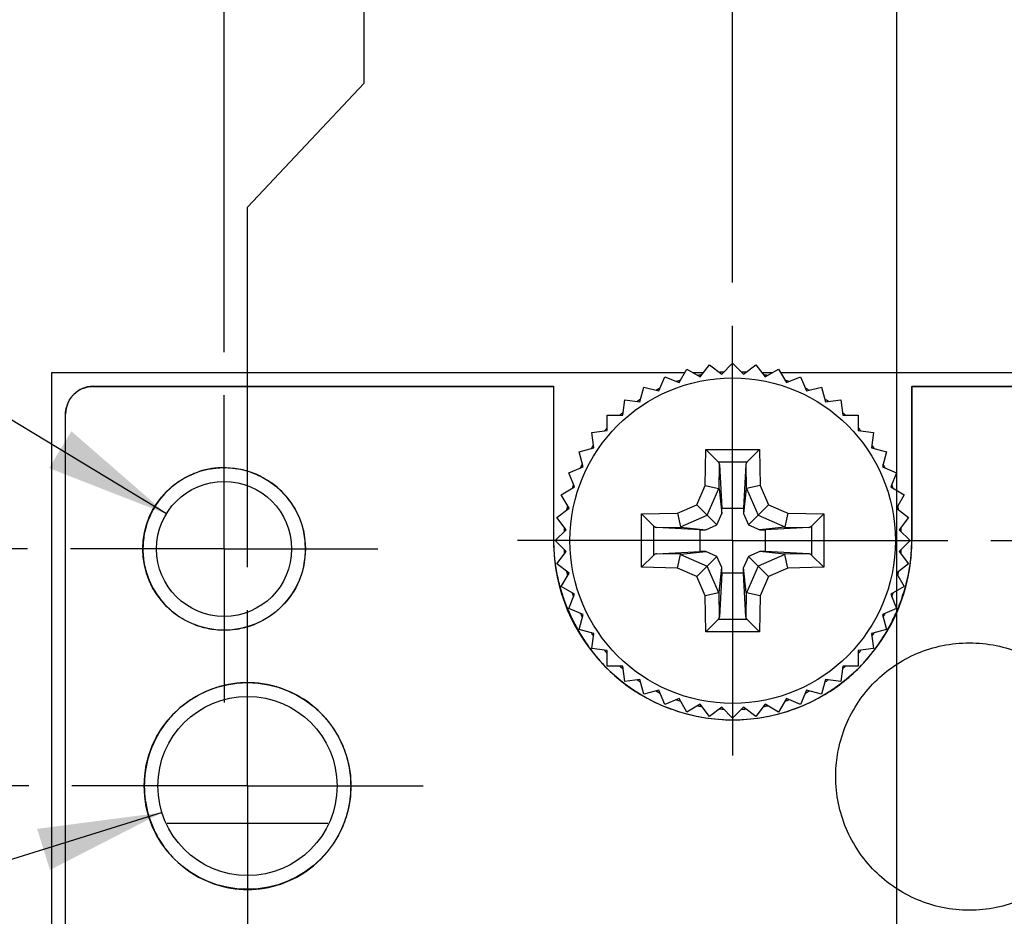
# Model space of a CAD drawing. Header units: inches. Extents: x 0 to 34, y 0 to 22.
# Tile 14 of 29: x 10.6 to 12, y 15.4 to 16.7. Entities that reach past the tile are written whole.
import ezdxf

# ---------------------------------------------------------------- set-up
doc = ezdxf.new("R2010")
doc.units = ezdxf.units.IN
doc.header["$LTSCALE"] = 1.87
doc.header["$MEASUREMENT"] = 0
doc.linetypes.add('CENTER', pattern=[0.6, 0.375, -0.075, 0.075, -0.075])
doc.layers.get('0').update_dxf_attribs({"linetype": 'CONTINUOUS'})
for name, color, linetype in [('02___PRT_ALL_AXES', 7, 'CONTINUOUS'), ('COSMETIC', 7, 'CONTINUOUS'), ('DIMENSIONS', 7, 'CONTINUOUS')]:
    doc.layers.add(name, color=color, linetype=linetype)
doc.styles.get("Standard").update_dxf_attribs({"font": 'txt', "width": 0.8})
doc.styles.add('TEXTSTYLE_1', font='gdt', dxfattribs={"width": 0.8})
doc.dimstyles.new('DIMSTYLE_2', dxfattribs={"dimtxt": 0.125, "dimasz": 0.18, "dimexe": 0.18, "dimexo": 0.0625, "dimgap": 0.09, "dimtad": 0, "dimtih": 1, "dimtoh": 1, "dimdec": 3, "dimlfac": 0.5, "dimzin": 4, "dimdsep": 46, "dimtxsty": 'STANDARD', "dimblk": '_FILLED', "dimblk1": '_FILLED', "dimblk2": '_FILLED', "dimcen": 0.09, "dimadec": 0, "dimazin": 0, "dimtp": 0.01, "dimtm": 0.01, "dimtfac": 1, "dimtdec": 3, "dimtofl": 0, "dimtmove": 0, "dimatfit": 3, "dimldrblk": '_FILLED', "dimfxl": 1, "dimtolj": 1, "dimtzin": 4, "dimarcsym": 0})
doc.dimstyles.new('DIMSTYLE_3', dxfattribs={"dimtxt": 0.125, "dimasz": 0.18, "dimexe": 0.18, "dimexo": 0.0625, "dimgap": 0.09, "dimtad": 0, "dimtih": 1, "dimtoh": 1, "dimdec": 3, "dimlfac": 0.5, "dimzin": 4, "dimdsep": 46, "dimtxsty": 'STANDARD', "dimblk": '_FILLED', "dimblk1": '_FILLED', "dimblk2": '_FILLED', "dimcen": 0.09, "dimadec": 0, "dimazin": 0, "dimtp": 0.01, "dimtm": 0.01, "dimtfac": 1, "dimtdec": 3, "dimtofl": 0, "dimtmove": 0, "dimatfit": 3, "dimldrblk": '_FILLED', "dimfxl": 1, "dimtolj": 1, "dimtzin": 4, "dimarcsym": 0})

# ---------------------------------------------------------------- blocks, each defined once
blk = doc.blocks.new('*D4')
at = {"layer": 'DIMENSIONS', "color": 2, "linetype": 'CONTINUOUS'}
blk.add_line((12.245, 16.1842), (12.8667, 16.1842), dxfattribs=at)
at = {"layer": 'DIMENSIONS', "color": 2, "linetype": 'CONTINUOUS', "insert": (12.9292, 16.2467), "char_height": 0.125, "width": 1.425, "attachment_point": 1, "line_spacing_factor": 0.9}
blk.add_mtext('4.942{\\Ftxt.shx;\\W1.000000;\\H0.125000; }[125.53]', dxfattribs=at)
blk = doc.blocks.new('_FILLED')
at = {"color": 0, "linetype": 'BYBLOCK'}
blk.add_solid([(0, 0), (-1, 0.1736), (-1, -0.1736)], dxfattribs=at)
blk = doc.blocks.new('*D8')
at = {"layer": 'DIMENSIONS', "color": 2, "linetype": 'CONTINUOUS'}
blk.add_line((10.5697, 15.5842), (9.83, 15.5842), dxfattribs=at)
at = {"layer": 'DIMENSIONS', "color": 2, "linetype": 'CONTINUOUS', "insert": (9.7675, 15.6467), "char_height": 0.125, "width": 1.425, "attachment_point": 3, "line_spacing_factor": 0.9}
blk.add_mtext('4.642{\\Ftxt.shx;\\W1.000000;\\H0.125000; }[117.91]', dxfattribs=at)
blk = doc.blocks.new('*D9')
at = {"layer": 'DIMENSIONS', "color": 2, "linetype": 'CONTINUOUS'}
blk.add_line((10.5677, 15.9282), (9.83, 15.9282), dxfattribs=at)
at = {"layer": 'DIMENSIONS', "color": 2, "linetype": 'CONTINUOUS', "insert": (9.7675, 15.9907), "char_height": 0.125, "width": 1.425, "attachment_point": 3, "line_spacing_factor": 0.9}
blk.add_mtext('4.814{\\Ftxt.shx;\\W1.000000;\\H0.125000; }[122.28]', dxfattribs=at)
blk = doc.blocks.new('*D15')
at = {"layer": 'DIMENSIONS', "color": 2, "linetype": 'CONTINUOUS'}
blk.add_line((11.9657, 15.9402), (12.8667, 15.9402), dxfattribs=at)
at = {"layer": 'DIMENSIONS', "color": 2, "linetype": 'CONTINUOUS', "insert": (12.9292, 16.0027), "char_height": 0.125, "width": 1.425, "attachment_point": 1, "line_spacing_factor": 0.9}
blk.add_mtext('4.820{\\Ftxt.shx;\\W1.000000;\\H0.125000; }[122.43]', dxfattribs=at)
blk = doc.blocks.new('*D22')
at = {"layer": 'DIMENSIONS', "color": 2, "linetype": 'CONTINUOUS'}
for p, q in [((9.7675, 16.5856), (9.65, 16.5856)), ((10.7694, 15.979), (9.7675, 16.5856))]:
    blk.add_line(p, q, dxfattribs=at)
at = {"layer": 'DIMENSIONS', "color": 2, "linetype": 'CONTINUOUS', "xscale": 0.18, "yscale": 0.18, "zscale": 0.18, "rotation": 328.8079587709}
blk.add_blockref('_FILLED', (10.7694, 15.979), dxfattribs=at)
at = {"layer": 'DIMENSIONS', "color": 2, "linetype": 'CONTINUOUS', "insert": (9.5875, 16.6481), "char_height": 0.125, "width": 1.291667, "attachment_point": 3, "line_spacing_factor": 0.9, "style": 'TEXTSTYLE_1'}
blk.add_mtext('{\\Fgdt;n}\\Ftxt;.098{\\Ftxt.shx;\\W1.000000;\\H0.125000; }[2.49]\\PTAP M3', dxfattribs=at)
blk = doc.blocks.new('*D23')
at = {"layer": 'DIMENSIONS', "color": 2, "linetype": 'CONTINUOUS'}
for p, q in [((10.7631, 15.5456), (9.7675, 15.2357)), ((9.7675, 15.2357), (9.65, 15.2357))]:
    blk.add_line(p, q, dxfattribs=at)
at = {"layer": 'DIMENSIONS', "color": 2, "linetype": 'CONTINUOUS', "xscale": 0.18, "yscale": 0.18, "zscale": 0.18, "rotation": 17.2893586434}
blk.add_blockref('_FILLED', (10.7631, 15.5456), dxfattribs=at)
at = {"layer": 'DIMENSIONS', "color": 2, "linetype": 'CONTINUOUS', "insert": (9.5875, 15.2982), "char_height": 0.125, "width": 1.491667, "attachment_point": 3, "line_spacing_factor": 0.9}
blk.add_mtext('2X \\Fgdt;{\\Fgdt;n}\\Ftxt;.130{\\Ftxt.shx;\\W1.000000;\\H0.125000; }[3.3]\\PTAP M4', dxfattribs=at)
blk = doc.blocks.new('*D24')
at = {"layer": 'DIMENSIONS', "color": 2, "linetype": 'CONTINUOUS'}
blk.add_line((10.8532, 16.2137), (10.8532, 16.8852), dxfattribs=at)
at = {"layer": 'DIMENSIONS', "color": 2, "linetype": 'CONTINUOUS', "insert": (10.7907, 16.9477), "char_height": 0.125, "width": 1.125, "attachment_point": 1, "rotation": 90, "line_spacing_factor": 0.9}
blk.add_mtext('.169{\\Ftxt.shx;\\W1.000000;\\H0.125000; }[4.29]', dxfattribs=at)
blk = doc.blocks.new('*D25')
at = {"layer": 'DIMENSIONS', "color": 2, "linetype": 'CONTINUOUS'}
for p, q in [((11.0566, 16.6041), (11.0566, 16.8852)), ((10.8872, 16.4242), (11.0566, 16.6041)), ((10.8872, 15.9017), (10.8872, 16.4242))]:
    blk.add_line(p, q, dxfattribs=at)
at = {"layer": 'DIMENSIONS', "color": 2, "linetype": 'CONTINUOUS', "insert": (10.9941, 16.9477), "char_height": 0.125, "width": 1.125, "attachment_point": 1, "rotation": 90, "line_spacing_factor": 0.9}
blk.add_mtext('.152{\\Ftxt.shx;\\W1.000000;\\H0.125000; }[3.86]', dxfattribs=at)
blk = doc.blocks.new('*D26')
at = {"layer": 'DIMENSIONS', "color": 2, "linetype": 'CONTINUOUS'}
blk.add_line((11.5912, 16.3147), (11.5912, 16.8852), dxfattribs=at)
at = {"layer": 'DIMENSIONS', "color": 2, "linetype": 'CONTINUOUS', "insert": (11.5287, 16.9477), "char_height": 0.125, "width": 1.125, "attachment_point": 1, "rotation": 90, "line_spacing_factor": 0.9}
blk.add_mtext('.200{\\Ftxt.shx;\\W1.000000;\\H0.125000; }[5.08]', dxfattribs=at)
blk = doc.blocks.new('*D27')
at = {"layer": 'DIMENSIONS', "color": 2, "linetype": 'CONTINUOUS'}
blk.add_line((11.8292, 14.6947), (11.8292, 16.8852), dxfattribs=at)
at = {"layer": 'DIMENSIONS', "color": 2, "linetype": 'CONTINUOUS', "insert": (11.7667, 16.9477), "char_height": 0.125, "width": 1.325, "attachment_point": 1, "rotation": 90, "line_spacing_factor": 0.9}
blk.add_mtext('2X .319{\\Ftxt.shx;\\W1.000000;\\H0.125000; }[8.1]', dxfattribs=at)
blk = doc.blocks.new('*D28')
at = {"layer": 'DIMENSIONS', "color": 2, "linetype": 'CONTINUOUS'}
blk.add_line((12.0092, 14.6947), (12.0092, 16.8852), dxfattribs=at)
at = {"layer": 'DIMENSIONS', "color": 2, "linetype": 'CONTINUOUS', "insert": (11.9467, 16.9477), "char_height": 0.125, "width": 1.525, "attachment_point": 1, "rotation": 90, "line_spacing_factor": 0.9}
blk.add_mtext('2X .409{\\Ftxt.shx;\\W1.000000;\\H0.125000; }[10.39]', dxfattribs=at)

msp = doc.modelspace()

# ---------------------------------------------------------------- linework, layer by layer
at = {"color": 7, "linetype": 'CONTINUOUS'}
for p, q in [((11.5134, 16.1696), (11.5246, 16.189)), ((11.5246, 16.189), (11.544, 16.1778)), ((11.544, 16.1778), (11.5576, 16.1955)), ((11.5576, 16.1955), (11.5754, 16.1819)), ((11.5754, 16.1819), (11.5912, 16.1977)), ((11.5912, 16.1977), (11.6071, 16.1819)), ((11.6071, 16.1819), (11.6249, 16.1955)), ((11.6249, 16.1955), (11.6385, 16.1778)), ((11.6385, 16.1778), (11.6579, 16.189)), ((11.6579, 16.189), (11.6691, 16.1696)), ((10.6032, 6.0562), (10.6032, 16.1842)), ((10.6032, 16.1842), (11.5219, 16.1842)), ((11.4841, 16.1574), (11.4927, 16.1781)), ((11.4927, 16.1781), (11.5134, 16.1696)), ((11.5328, 16.1842), (11.549, 16.1842)), ((11.6335, 16.1842), (11.6497, 16.1842)), ((11.6606, 16.1842), (12.1792, 16.1842)), ((11.6691, 16.1696), (11.6898, 16.1781)), ((11.6898, 16.1781), (11.6983, 16.1574)), ((10.6632, 16.1642), (11.3312, 16.1642)), ((11.4567, 16.1416), (11.4625, 16.1632)), ((11.4625, 16.1632), (11.4841, 16.1574)), ((11.6983, 16.1574), (11.72, 16.1632)), ((11.72, 16.1632), (11.7258, 16.1416)), ((11.8512, 16.1642), (12.1192, 16.1642)), ((11.4316, 16.1223), (11.4345, 16.1445)), ((11.4345, 16.1445), (11.4567, 16.1416)), ((11.7258, 16.1416), (11.748, 16.1445)), ((11.748, 16.1445), (11.7509, 16.1223)), ((10.6232, 6.1162), (10.6232, 16.1242)), ((11.4092, 16.0999), (11.4092, 16.1223)), ((11.4092, 16.1223), (11.4316, 16.1223)), ((11.7509, 16.1223), (11.7733, 16.1223)), ((11.7733, 16.1223), (11.7733, 16.0999)), ((11.387, 16.097), (11.4092, 16.0999)), ((11.3899, 16.0748), (11.387, 16.097)), ((11.7733, 16.0999), (11.7955, 16.097)), ((11.7955, 16.097), (11.7926, 16.0748)), ((11.3683, 16.069), (11.3899, 16.0748)), ((11.7926, 16.0748), (11.8142, 16.069)), ((11.3741, 16.0474), (11.3683, 16.069)), ((11.5515, 16.0203), (11.5525, 16.0727)), ((11.5525, 16.0727), (11.63, 16.0727)), ((11.5525, 16.0727), (11.5702, 16.0548)), ((11.63, 16.0727), (11.6124, 16.0548)), ((11.63, 16.0727), (11.6309, 16.0203)), ((11.8142, 16.069), (11.8084, 16.0474)), ((11.3534, 16.0388), (11.3741, 16.0474)), ((11.5702, 16.0548), (11.6124, 16.0548)), ((11.5715, 16.0156), (11.5721, 16.0508)), ((11.5721, 16.0508), (11.5755, 15.9873)), ((11.6104, 16.0508), (11.607, 15.9873)), ((11.6104, 16.0508), (11.611, 16.0156)), ((11.8084, 16.0474), (11.8291, 16.0388)), ((11.3619, 16.0181), (11.3534, 16.0388)), ((11.8291, 16.0388), (11.8206, 16.0181)), ((11.3425, 16.0069), (11.3619, 16.0181)), ((11.5391, 15.9924), (11.5515, 16.0203)), ((11.5515, 16.0203), (11.5713, 16.016)), ((11.6309, 16.0203), (11.6112, 16.016)), ((11.6309, 16.0203), (11.6434, 15.9924)), ((11.8206, 16.0181), (11.8399, 16.0069)), ((11.3537, 15.9875), (11.3425, 16.0069)), ((11.5541, 15.9774), (11.5713, 16.016)), ((11.5713, 16.016), (11.5715, 16.0156)), ((11.5715, 16.0156), (11.5754, 15.9794)), ((11.611, 16.0156), (11.6071, 15.9794)), ((11.611, 16.0156), (11.6112, 16.016)), ((11.6112, 16.016), (11.6284, 15.9774)), ((11.8399, 16.0069), (11.8288, 15.9875)), ((11.5112, 15.9799), (11.5391, 15.9924)), ((11.5391, 15.9924), (11.5541, 15.9774)), ((11.6434, 15.9924), (11.6284, 15.9774)), ((11.6434, 15.9924), (11.6713, 15.9799)), ((11.336, 15.9739), (11.3537, 15.9875)), ((11.4587, 15.979), (11.5112, 15.9799)), ((11.4587, 15.9015), (11.4587, 15.979)), ((11.4587, 15.979), (11.4767, 15.9614)), ((11.5112, 15.9799), (11.5155, 15.9602)), ((11.5155, 15.9602), (11.5541, 15.9774)), ((11.5541, 15.9774), (11.5682, 15.9633)), ((11.5682, 15.9633), (11.5754, 15.9794)), ((11.5754, 15.9794), (11.5755, 15.9873)), ((11.5755, 15.9873), (11.607, 15.9873)), ((11.607, 15.9873), (11.6071, 15.9794)), ((11.6071, 15.9794), (11.6143, 15.9633)), ((11.6284, 15.9774), (11.6143, 15.9633)), ((11.6284, 15.9774), (11.667, 15.9602)), ((11.6713, 15.9799), (11.667, 15.9602)), ((11.6713, 15.9799), (11.7237, 15.979)), ((11.7237, 15.979), (11.7058, 15.9613)), ((11.7237, 15.979), (11.7237, 15.9015)), ((11.8288, 15.9875), (11.8465, 15.9739)), ((11.3496, 15.9561), (11.336, 15.9739)), ((11.4767, 15.9191), (11.4767, 15.9614)), ((11.4807, 15.9594), (11.5158, 15.96)), ((11.5158, 15.96), (11.5155, 15.9602)), ((11.5158, 15.96), (11.5521, 15.9561)), ((11.5521, 15.9561), (11.5682, 15.9633)), ((11.6143, 15.9633), (11.6304, 15.9561)), ((11.6666, 15.96), (11.6304, 15.9561)), ((11.667, 15.9602), (11.6666, 15.96)), ((11.6666, 15.96), (11.7018, 15.9594)), ((11.7058, 15.9613), (11.7058, 15.9191)), ((11.8465, 15.9739), (11.8329, 15.9561)), ((11.3338, 15.9402), (11.3496, 15.9561)), ((11.5442, 15.956), (11.4807, 15.9594)), ((11.5442, 15.956), (11.5521, 15.9561)), ((11.5442, 15.9245), (11.5442, 15.956)), ((11.6304, 15.9561), (11.6383, 15.956)), ((11.7018, 15.9594), (11.6383, 15.956)), ((11.6383, 15.956), (11.6383, 15.9245)), ((11.8329, 15.9561), (11.8487, 15.9402)), ((11.3496, 15.9244), (11.3338, 15.9402)), ((11.8487, 15.9402), (11.8329, 15.9244)), ((11.336, 15.9066), (11.3496, 15.9244)), ((11.4587, 15.9015), (11.4767, 15.9191)), ((11.4807, 15.9211), (11.5442, 15.9245)), ((11.5158, 15.9205), (11.4807, 15.9211)), ((11.5112, 15.9005), (11.5155, 15.9203)), ((11.5155, 15.9203), (11.5158, 15.9205)), ((11.5155, 15.9203), (11.5541, 15.9031)), ((11.5158, 15.9205), (11.5521, 15.9244)), ((11.5521, 15.9244), (11.5442, 15.9245)), ((11.5682, 15.9172), (11.5521, 15.9244)), ((11.5541, 15.9031), (11.5682, 15.9172)), ((11.5754, 15.9011), (11.5682, 15.9172)), ((11.6143, 15.9172), (11.6071, 15.9011)), ((11.6304, 15.9244), (11.6143, 15.9172)), ((11.6284, 15.9031), (11.6143, 15.9172)), ((11.667, 15.9203), (11.6284, 15.9031)), ((11.6383, 15.9245), (11.6304, 15.9244)), ((11.6666, 15.9205), (11.6304, 15.9244)), ((11.7018, 15.9211), (11.6383, 15.9245)), ((11.7018, 15.9211), (11.6666, 15.9205)), ((11.6666, 15.9205), (11.667, 15.9203)), ((11.6713, 15.9005), (11.667, 15.9203)), ((11.7237, 15.9015), (11.7058, 15.9191)), ((11.8329, 15.9244), (11.8465, 15.9066)), ((11.3537, 15.893), (11.336, 15.9066)), ((11.5391, 15.8881), (11.5541, 15.9031)), ((11.5713, 15.8645), (11.5541, 15.9031)), ((11.6284, 15.9031), (11.6112, 15.8645)), ((11.6434, 15.8881), (11.6284, 15.9031)), ((11.8465, 15.9066), (11.8288, 15.893)), ((11.3425, 15.8736), (11.3537, 15.893)), ((11.5112, 15.9005), (11.4587, 15.9015)), ((11.5391, 15.8881), (11.5112, 15.9005)), ((11.5715, 15.8649), (11.5754, 15.9011)), ((11.5755, 15.8932), (11.5721, 15.8297)), ((11.5755, 15.8932), (11.5754, 15.9011)), ((11.607, 15.8932), (11.5755, 15.8932)), ((11.607, 15.8932), (11.6071, 15.9011)), ((11.6104, 15.8297), (11.607, 15.8932)), ((11.611, 15.8649), (11.6071, 15.9011)), ((11.6713, 15.9005), (11.6434, 15.8881)), ((11.7237, 15.9015), (11.6713, 15.9005)), ((11.8288, 15.893), (11.8399, 15.8736)), ((11.5515, 15.8602), (11.5391, 15.8881)), ((11.6434, 15.8881), (11.6309, 15.8602)), ((11.3619, 15.8624), (11.3425, 15.8736)), ((11.3534, 15.8417), (11.3619, 15.8624)), ((11.5713, 15.8645), (11.5515, 15.8602)), ((11.5525, 15.8077), (11.5515, 15.8602)), ((11.5715, 15.8649), (11.5713, 15.8645)), ((11.5721, 15.8297), (11.5715, 15.8649)), ((11.611, 15.8649), (11.6104, 15.8297)), ((11.6112, 15.8645), (11.611, 15.8649)), ((11.6309, 15.8602), (11.6112, 15.8645)), ((11.6309, 15.8602), (11.63, 15.8077)), ((11.8399, 15.8736), (11.8206, 15.8624)), ((11.8206, 15.8624), (11.8291, 15.8417)), ((11.3741, 15.8331), (11.3534, 15.8417)), ((11.3683, 15.8115), (11.3741, 15.8331)), ((11.8291, 15.8417), (11.8084, 15.8331)), ((11.8084, 15.8331), (11.8142, 15.8115)), ((11.5701, 15.8257), (11.5525, 15.8077)), ((11.6124, 15.8258), (11.5702, 15.8257)), ((11.63, 15.8077), (11.6123, 15.8257)), ((11.3899, 15.8057), (11.3683, 15.8115)), ((11.387, 15.7835), (11.3899, 15.8057)), ((11.63, 15.8077), (11.5525, 15.8077)), ((11.8142, 15.8115), (11.7926, 15.8057)), ((11.7926, 15.8057), (11.7955, 15.7835)), ((11.4092, 15.7806), (11.387, 15.7835)), ((11.4092, 15.7582), (11.4092, 15.7806)), ((11.7955, 15.7835), (11.7733, 15.7806)), ((11.7733, 15.7806), (11.7733, 15.7582)), ((11.4316, 15.7582), (11.4092, 15.7582)), ((11.4345, 15.736), (11.4316, 15.7582)), ((11.7509, 15.7582), (11.748, 15.736)), ((11.7733, 15.7582), (11.7509, 15.7582)), ((11.4567, 15.7389), (11.4345, 15.736)), ((11.4625, 15.7173), (11.4567, 15.7389)), ((11.7258, 15.7389), (11.72, 15.7173)), ((11.748, 15.736), (11.7258, 15.7389)), ((11.4841, 15.7231), (11.4625, 15.7173)), ((11.4927, 15.7024), (11.4841, 15.7231)), ((11.6983, 15.7231), (11.6898, 15.7024)), ((11.72, 15.7173), (11.6983, 15.7231)), ((11.5134, 15.7109), (11.4927, 15.7024)), ((11.5246, 15.6915), (11.5134, 15.7109)), ((11.544, 15.7027), (11.5246, 15.6915)), ((11.5576, 15.685), (11.544, 15.7027)), ((11.6385, 15.7027), (11.6249, 15.685)), ((11.6579, 15.6915), (11.6385, 15.7027)), ((11.6691, 15.7109), (11.6579, 15.6915)), ((11.6898, 15.7024), (11.6691, 15.7109)), ((11.5754, 15.6986), (11.5576, 15.685)), ((11.5912, 15.6828), (11.5754, 15.6986)), ((11.6071, 15.6986), (11.5912, 15.6828)), ((11.6249, 15.685), (11.6071, 15.6986))]:
    msp.add_line(p, q, dxfattribs=at)
at = {"color": 40, "linetype": 'CONTINUOUS'}
for p, q in [((10.6632, 16.164), (11.3313, 16.164)), ((11.3313, 16.164), (11.3313, 15.9401)), ((11.8513, 15.9401), (11.8513, 16.164)), ((11.8513, 16.164), (12.1193, 16.164))]:
    msp.add_line(p, q, dxfattribs=at)
at = {"color": 7, "linetype": 'CONTINUOUS'}
msp.add_circle((11.5912, 15.9402), 0.2362, dxfattribs=at)
for centre, radius, start, end in [((11.5913, 15.9401), 0.2452, 101.243, 101.9723), ((11.5913, 15.94), 0.2453, 100.5412, 101.243), ((11.5912, 15.9407), 0.2445, 94.2569, 94.493), ((11.5912, 15.9409), 0.2444, 93.7308, 94.2569), ((11.5912, 15.9411), 0.2441, 93.0308, 93.7309), ((11.5912, 15.9391), 0.2462, 86.2716, 86.964), ((11.5912, 15.9392), 0.2461, 85.6967, 86.2716), ((11.5912, 15.9393), 0.246, 85.5125, 85.6967), ((11.5914, 15.9411), 0.2441, 78.7425, 79.4459), ((11.5912, 15.9404), 0.2448, 78.0144, 78.7425), ((10.6632, 16.1242), 0.04, 90, 180), ((11.5912, 15.9402), 0.245, 115.508, 116.9663), ((11.5912, 15.9403), 0.2449, 108.7558, 109.4592), ((11.5912, 15.9404), 0.2449, 108.0259, 108.7558), ((11.5912, 15.9399), 0.2454, 71.2576, 71.9845), ((11.5913, 15.9403), 0.2449, 70.556, 71.2576), ((11.5907, 15.9393), 0.2461, 63.7224, 64.4808), ((11.5906, 15.9391), 0.2463, 63.0296, 63.7225), ((11.591, 15.9406), 0.2446, 123.0297, 124.1411), ((11.5923, 15.9418), 0.2431, 56.2735, 56.9756), ((11.5911, 15.9405), 0.2447, 124.1411, 124.4885), ((11.5928, 15.9425), 0.2423, 55.5034, 56.2735), ((11.591, 15.9406), 0.2446, 131.2428, 131.9776), ((11.5911, 15.9404), 0.2447, 130.5404, 131.2428), ((11.5903, 15.9391), 0.2464, 48.7604, 49.4573), ((11.5904, 15.9392), 0.2463, 48.0366, 48.7604), ((11.5917, 15.9398), 0.2456, 138.0275, 138.7517), ((11.5918, 15.9408), 0.2443, 41.2328, 41.9631), ((11.5916, 15.9399), 0.2455, 138.7517, 139.4545), ((11.5913, 15.9404), 0.2448, 40.5318, 41.2329), ((11.5917, 15.94), 0.2455, 146.2766, 146.9725), ((11.5913, 15.9403), 0.245, 145.5139, 146.2767), ((11.591, 15.94), 0.2453, 33.7438, 34.5045), ((11.5915, 15.9403), 0.2448, 33.047, 33.7438), ((11.5903, 15.9407), 0.2439, 153.7231, 154.4862), ((11.5908, 15.9405), 0.2445, 153.0251, 153.7231), ((11.5906, 15.9399), 0.2457, 26.2644, 26.96), ((11.5905, 15.9399), 0.2459, 25.5065, 26.2645), ((11.5925, 15.9398), 0.2463, 160.5476, 161.9697), ((11.592, 15.9405), 0.2442, 18.7533, 19.4585), ((11.5917, 15.9404), 0.2445, 18.0227, 18.7533), ((11.5895, 15.9406), 0.2432, 168.0356, 168.7668), ((11.591, 15.9402), 0.2453, 11.249, 11.9787), ((11.5903, 15.9405), 0.2441, 168.7668, 169.4709), ((11.5912, 15.9402), 0.245, 10.5466, 11.249), ((11.5918, 15.9402), 0.2455, 176.2551, 176.9499), ((11.5921, 15.9401), 0.2459, 175.6845, 176.2552), ((11.5923, 15.9401), 0.2461, 175.496, 175.6846), ((11.5912, 15.9402), 0.2451, 4.2032, 4.489), ((11.5911, 15.9402), 0.2451, 3.7304, 4.2032), ((11.5911, 15.9402), 0.2451, 3.0323, 3.7304), ((11.5918, 15.9403), 0.2455, 183.0498, 183.7448), ((11.5921, 15.9404), 0.2459, 183.7448, 184.3062), ((11.5923, 15.9404), 0.2461, 184.3061, 184.5037), ((11.5912, 15.9402), 0.2451, 355.5107, 355.7878), ((11.5911, 15.9403), 0.2451, 355.7878, 356.2695), ((11.5911, 15.9403), 0.2451, 356.2695, 356.9674), ((11.5903, 15.94), 0.2441, 190.529, 191.2329), ((11.5895, 15.9399), 0.2432, 191.2329, 191.9653), ((11.591, 15.9403), 0.2453, 348.0221, 348.7507), ((11.5912, 15.9403), 0.245, 348.7507, 349.4532), ((11.5925, 15.9407), 0.2463, 198.0313, 199.4527), ((11.592, 15.94), 0.2442, 340.5419, 341.2461), ((11.5917, 15.9401), 0.2445, 341.2461, 341.9783), ((11.5903, 15.9398), 0.2439, 205.5114, 206.2761), ((11.5908, 15.94), 0.2445, 206.276, 206.9738), ((11.5906, 15.9406), 0.2457, 333.0389, 333.7347), ((11.5905, 15.9406), 0.2459, 333.7347, 334.4912), ((11.5917, 15.9405), 0.2455, 213.0262, 213.7225), ((11.5913, 15.9402), 0.245, 213.7225, 214.4833), ((11.591, 15.9405), 0.2453, 325.4927, 326.2553), ((11.5915, 15.9402), 0.2448, 326.2553, 326.9517), ((11.5916, 15.9406), 0.2455, 220.5459, 221.2475), ((11.5917, 15.9407), 0.2456, 221.2475, 221.974), ((11.5918, 15.9397), 0.2443, 318.0386, 318.7664), ((11.5913, 15.9401), 0.2448, 318.7664, 319.4686), ((11.591, 15.9399), 0.2446, 228.024, 228.7566), ((11.5911, 15.9401), 0.2447, 228.7566, 229.4595), ((11.5903, 15.9414), 0.2464, 310.5427, 311.239), ((11.5904, 15.9413), 0.2463, 311.239, 311.9651), ((11.5911, 15.94), 0.2447, 235.5097, 235.807), ((11.591, 15.9399), 0.2446, 235.807, 236.9693), ((11.5923, 15.9387), 0.2431, 303.0234, 303.7259), ((11.5927, 15.938), 0.2423, 303.726, 304.2321), ((11.5927, 15.9381), 0.2424, 304.2322, 304.4947), ((11.5912, 15.9402), 0.245, 243.0328, 244.4902), ((11.5907, 15.9412), 0.2461, 295.5173, 296.277), ((11.5906, 15.9414), 0.2463, 296.277, 296.9696), ((11.5912, 15.9402), 0.2449, 250.5409, 251.2436), ((11.5912, 15.9401), 0.2449, 251.2436, 251.9755), ((11.5912, 15.9406), 0.2454, 288.0168, 288.7418), ((11.5913, 15.9401), 0.2449, 288.7418, 289.4441), ((11.5913, 15.9404), 0.2452, 258.0291, 258.7564), ((11.5913, 15.9405), 0.2453, 258.7564, 259.459), ((11.5912, 15.9398), 0.2446, 265.5051, 265.6902), ((11.5912, 15.9397), 0.2444, 265.6901, 266.2685), ((11.5912, 15.9394), 0.2441, 266.2685, 266.9683), ((11.5912, 15.9414), 0.2462, 273.0351, 273.7278), ((11.5912, 15.9413), 0.2461, 273.7278, 274.2507), ((11.5912, 15.9413), 0.246, 274.2507, 274.4856), ((11.5914, 15.9394), 0.2441, 280.5542, 281.2569), ((11.5912, 15.9401), 0.2448, 281.2569, 281.987)]:
    msp.add_arc(centre, radius, start, end, dxfattribs=at)
at = {"color": 40, "linetype": 'CONTINUOUS'}
for centre, radius, start, end in [((10.6635, 16.1232), 0.0408, 114.4519, 127.249), ((10.6639, 16.1223), 0.0418, 110.1726, 114.5057), ((10.6632, 16.127), 0.037, 90.0033, 91.9596), ((10.6621, 16.1252), 0.0384, 136.1725, 142.5381), ((10.6613, 16.126), 0.0372, 133.3317, 136.1475), ((10.6621, 16.1251), 0.0384, 127.3025, 133.3117), ((10.6648, 16.1234), 0.0416, 158.337, 165.4099), ((10.665, 16.1233), 0.0418, 155.9798, 158.345), ((10.8531, 15.9292), 0.117, 89.9876, 107.9699), ((10.8537, 15.9282), 0.1181, 126.7162, 143.2903), ((10.8544, 15.9273), 0.1193, 125.6614, 126.7397), ((10.8531, 15.928), 0.1182, 35.9151, 53.8342), ((10.8532, 15.9282), 0.1177, 144.7077, 161.264), ((10.8547, 15.9273), 0.1195, 143.2628, 144.7815), ((10.8525, 15.9285), 0.117, 162.7538, 168.4494), ((10.8524, 15.9285), 0.1169, 161.281, 162.7536), ((10.8542, 15.9282), 0.1187, 168.4739, 179.1885), ((10.8524, 15.9282), 0.1188, 359.9966, 11.5175), ((11.5629, 15.9402), 0.2317, 180.0066, 182.4732), ((11.616, 15.9402), 0.2353, 355.1052, 359.9744), ((10.855, 15.9282), 0.1196, 179.173, 180.7224), ((10.8545, 15.9281), 0.1191, 180.7112, 191.5101), ((10.8521, 15.9281), 0.1192, 348.4977, 0.0259), ((11.5702, 15.9405), 0.2389, 182.4729, 184.8755), ((11.5805, 15.9414), 0.2493, 184.8907, 189.5269), ((11.6021, 15.9414), 0.2493, 350.4719, 355.1086), ((10.8529, 15.9278), 0.1174, 191.5285, 197.3418), ((10.8526, 15.9277), 0.117, 197.3439, 198.2956), ((10.8529, 15.9279), 0.1175, 198.3097, 215.646), ((11.5932, 15.9435), 0.2622, 189.527, 194.5011), ((11.5892, 15.9436), 0.2623, 345.3277, 350.4705), ((11.5998, 15.9452), 0.269, 194.4835, 195.5383), ((11.5826, 15.9452), 0.2691, 344.4545, 345.3467), ((11.6014, 15.9456), 0.2706, 195.5378, 196.1379), ((11.6025, 15.9459), 0.2717, 196.138, 196.7864), ((11.6056, 15.9469), 0.275, 196.7919, 200.423), ((11.5759, 15.9472), 0.2761, 337.3695, 343.4177), ((11.5808, 15.9457), 0.271, 343.4317, 344.4544), ((10.8544, 15.9288), 0.1192, 215.5731, 216.1851), ((10.8533, 15.9279), 0.1177, 216.1534, 233.8493), ((11.6085, 15.9479), 0.2781, 200.4191, 202.6101), ((11.6095, 15.9483), 0.2791, 202.6095, 204.6479), ((11.6096, 15.9484), 0.2792, 204.6476, 206.0509), ((11.573, 15.9484), 0.2792, 333.9376, 335.3501), ((11.5731, 15.9483), 0.2791, 335.3498, 337.3799), ((11.609, 15.9481), 0.2786, 206.0503, 208.1698), ((11.5737, 15.9481), 0.2785, 331.6184, 333.9384), ((11.6078, 15.9475), 0.2772, 208.1701, 209.5803), ((11.6066, 15.9468), 0.2758, 209.5804, 210.7774), ((11.6045, 15.9455), 0.2734, 210.7757, 213.0203), ((11.581, 15.9437), 0.2699, 323.251, 329.0028), ((11.5767, 15.9464), 0.275, 328.985, 329.3474), ((11.5759, 15.9468), 0.2759, 329.3478, 330.4067), ((11.5749, 15.9474), 0.2771, 330.4068, 331.6177), ((11.6, 15.9426), 0.268, 213.0143, 216.7454), ((11.596, 15.9396), 0.263, 216.7542, 217.5586), ((10.887, 15.5848), 0.1492, 99.1946, 105.6949), ((10.8874, 15.5824), 0.1516, 90.761, 99.1883), ((10.8874, 15.5818), 0.1522, 89.3738, 90.7681), ((10.8874, 15.5824), 0.1516, 80.8119, 89.381), ((10.8878, 15.5848), 0.1491, 74.154, 80.8053), ((11.5865, 15.9333), 0.2519, 232.3883, 240.1313), ((11.596, 15.9333), 0.2519, 299.8488, 307.5922), ((10.8869, 15.5852), 0.1487, 105.6981, 122.0568), ((10.8879, 15.5852), 0.1488, 73.379, 74.1505), ((10.8879, 15.5851), 0.1488, 57.065, 73.3697), ((10.8871, 15.5843), 0.1497, 123.4858, 138.3281), ((10.8882, 15.5829), 0.1514, 122.0048, 123.5366), ((10.8876, 15.5842), 0.1497, 40.9435, 57.1778), ((11.5898, 15.939), 0.2585, 240.1291, 247.2985), ((11.5927, 15.9391), 0.2585, 292.7006, 299.8512), ((11.5919, 15.9438), 0.2637, 247.2922, 254.0608), ((11.5921, 15.9446), 0.2645, 254.0532, 260.8091), ((11.5905, 15.9446), 0.2645, 279.1908, 285.9465), ((11.5907, 15.9438), 0.2637, 285.9388, 292.7069), ((10.8881, 15.5834), 0.151, 139.7541, 154.7784), ((10.8875, 15.584), 0.1502, 138.3316, 139.7547), ((11.5913, 15.9381), 0.258, 260.7625, 279.2376), ((10.8858, 15.5846), 0.1484, 154.8067, 155.9516), ((10.8863, 15.5845), 0.1489, 155.9863, 171.3247), ((10.8892, 15.5841), 0.1518, 172.3939, 180.0142), ((10.8881, 15.5842), 0.1507, 171.3125, 172.3876), ((10.889, 15.584), 0.1516, 180.0058, 187.6115), ((10.8877, 15.5839), 0.1503, 187.6197, 188.4103), ((10.8857, 15.5835), 0.1482, 188.3798, 204.3275), ((10.8884, 15.5849), 0.1513, 204.3673, 220.7007), ((10.8874, 15.5853), 0.1513, 260.7842, 279.2158)]:
    msp.add_arc(centre, radius, start, end, dxfattribs=at)
at = {"color": 7, "linetype": 'CONTINUOUS'}
msp.add_ellipse((11.481, 15.9011), major_axis=(-0.0001, 0.02), ratio=0.487612, start_param=0.023739, end_param=0.442618, dxfattribs=at)
at = {"color": 40, "linetype": 'CONTINUOUS'}
for points in [[(10.6495, 16.1615), (10.6536, 16.163), (10.6578, 16.1639), (10.662, 16.164)], [(10.6268, 16.1403), (10.6281, 16.1432), (10.6297, 16.146), (10.6317, 16.1485)], [(10.6232, 16.124), (10.6232, 16.1273), (10.6237, 16.1306), (10.6245, 16.1338)]]:
    msp.add_open_spline(points, degree=3, dxfattribs=at)
for points, knots in [([(10.8532, 16.0462), (10.8612, 16.0462), (10.877, 16.0447), (10.9008, 16.0373), (10.9155, 16.0289), (10.9229, 16.0235)], [0, 0, 0, 0, 0.323107, 0.635415, 1, 1, 1, 1]), ([(10.7848, 16.0242), (10.7919, 16.0293), (10.8025, 16.0352), (10.8138, 16.0395), (10.817, 16.0405)], [0, 0, 0, 0, 0.716286, 1, 1, 1, 1]), ([(10.9488, 15.9974), (10.9541, 15.9901), (10.9624, 15.9755), (10.9674, 15.9595), (10.9689, 15.9519)], [0, 0, 0, 0, 0.535615, 1, 1, 1, 1]), ([(10.9689, 15.9044), (10.9674, 15.8968), (10.9606, 15.8748), (10.9388, 15.8426), (10.9066, 15.8208), (10.877, 15.8117), (10.8533, 15.8093), (10.8296, 15.8117), (10.8059, 15.8191), (10.7912, 15.8274), (10.7838, 15.8328)], [0, 0, 0, 0, 0.098824, 0.291477, 0.484117, 0.582945, 0.684858, 0.786374, 0.884917, 1, 1, 1, 1]), ([(11.7409, 15.6058), (11.7413, 15.6163), (11.7441, 15.6394), (11.7584, 15.6855), (11.7941, 15.7386), (11.8471, 15.7743), (11.8958, 15.7893), (11.9347, 15.7932), (11.9737, 15.7893), (12.0223, 15.7743), (12.0754, 15.7386), (12.1111, 15.6855), (12.1262, 15.6369), (12.1288, 15.6111), (12.1288, 15.5979)], [0, 0, 0, 0, 0.052449, 0.116067, 0.240157, 0.364251, 0.427875, 0.493446, 0.559015, 0.622638, 0.746731, 0.870821, 0.934438, 1, 1, 1, 1]), ([(11.3875, 15.7793), (11.3937, 15.7712), (11.4079, 15.7548), (11.4239, 15.7406), (11.4328, 15.7338)], [0, 0, 0, 0, 0.47054, 1, 1, 1, 1]), ([(11.7497, 15.7337), (11.7587, 15.7406), (11.7756, 15.7556), (11.7905, 15.773), (11.7973, 15.7822)], [0, 0, 0, 0, 0.50205, 1, 1, 1, 1]), ([(11.0374, 15.584), (11.0374, 15.5942), (11.0354, 15.6142), (11.0248, 15.6484), (11.011, 15.6705), (11.0007, 15.6824)], [0, 0, 0, 0, 0.28486, 0.560991, 1, 1, 1, 1]), ([(12.1288, 15.5979), (12.1288, 15.5848), (12.1262, 15.559), (12.1111, 15.5104), (12.0754, 15.4573), (12.0223, 15.4216), (11.9737, 15.4065), (11.9347, 15.4026), (11.8958, 15.4065), (11.8471, 15.4216), (11.7941, 15.4573), (11.7584, 15.5104), (11.7433, 15.559), (11.7405, 15.5874), (11.7408, 15.6032), (11.7409, 15.6058)], [0, 0, 0, 0, 0.063886, 0.125878, 0.246797, 0.367719, 0.429716, 0.493609, 0.557504, 0.619502, 0.740426, 0.861344, 0.923336, 0.987223, 1, 1, 1, 1]), ([(10.9116, 15.436), (10.9136, 15.4363), (10.9253, 15.4384), (10.9551, 15.4477), (10.9961, 15.4753), (11.0237, 15.5163), (11.0354, 15.5539), (11.0374, 15.5739), (11.0374, 15.584)], [0, 0, 0, 0, 0.02886, 0.168935, 0.44227, 0.715612, 0.855693, 1, 1, 1, 1]), ([(10.7737, 15.4862), (10.7762, 15.4834), (10.7919, 15.4664), (10.8197, 15.4477), (10.8495, 15.4384), (10.8612, 15.4363), (10.8632, 15.436)], [0, 0, 0, 0, 0.107021, 0.658903, 0.941728, 1, 1, 1, 1])]:
    msp.add_open_spline(points, degree=3, knots=knots, dxfattribs=at)
at = {"color": 7, "linetype": 'CONTINUOUS'}
for points, knots in [([(11.5721, 16.0508), (11.572, 16.0512), (11.5719, 16.0519), (11.5715, 16.0529), (11.5709, 16.0538), (11.5705, 16.0545), (11.5702, 16.0548)], [0, 0, 0, 0, 0.229991, 0.471038, 0.726338, 1, 1, 1, 1]), ([(11.6124, 16.0548), (11.6118, 16.0542), (11.6109, 16.053), (11.6105, 16.0515), (11.6104, 16.0508)], [0, 0, 0, 0, 0.533893, 1, 1, 1, 1]), ([(11.4767, 15.9614), (11.4773, 15.9608), (11.4785, 15.9599), (11.48, 15.9595), (11.4807, 15.9594)], [0, 0, 0, 0, 0.533893, 1, 1, 1, 1]), ([(11.7018, 15.9594), (11.7022, 15.9594), (11.7029, 15.9595), (11.7039, 15.96), (11.7048, 15.9605), (11.7055, 15.961), (11.7058, 15.9613)], [0, 0, 0, 0, 0.229991, 0.471038, 0.726338, 1, 1, 1, 1]), ([(11.7058, 15.9191), (11.7052, 15.9197), (11.704, 15.9206), (11.7025, 15.921), (11.7018, 15.9211)], [0, 0, 0, 0, 0.533893, 1, 1, 1, 1]), ([(11.5702, 15.8257), (11.5705, 15.826), (11.5709, 15.8266), (11.5715, 15.8276), (11.5719, 15.8286), (11.572, 15.8293), (11.5721, 15.8297)], [0, 0, 0, 0, 0.273672, 0.52896, 0.77001, 1, 1, 1, 1]), ([(11.6124, 15.8258), (11.6119, 15.8263), (11.6109, 15.8275), (11.6105, 15.829), (11.6104, 15.8297)], [0, 0, 0, 0, 0.535971, 1, 1, 1, 1])]:
    msp.add_open_spline(points, degree=3, knots=knots, dxfattribs=at)
at = {"layer": '02___PRT_ALL_AXES', "color": 7, "linetype": 'CENTER'}
for p, q in [((11.5912, 15.9402), (11.5912, 16.2522)), ((10.8532, 15.9282), (10.8532, 16.1512)), ((11.5912, 15.9402), (11.2792, 15.9402)), ((11.5912, 15.9402), (11.5912, 15.6282)), ((11.5912, 15.9402), (11.9032, 15.9402)), ((10.8532, 15.9282), (10.6302, 15.9282)), ((10.8532, 15.9282), (10.8532, 15.7052)), ((10.8532, 15.9282), (11.0762, 15.9282)), ((10.8872, 15.5842), (10.8872, 15.8392)), ((10.8872, 15.5842), (10.6322, 15.5842)), ((10.8872, 15.5842), (10.8872, 15.3292)), ((10.8872, 15.5842), (11.1422, 15.5842))]:
    msp.add_line(p, q, dxfattribs=at)
at = {"layer": '02___PRT_ALL_AXES', "color": 7, "linetype": 'CONTINUOUS'}
for p, q in [((11.3312, 16.1642), (11.3312, 15.9402)), ((11.8512, 16.1642), (11.8512, 15.9402))]:
    msp.add_line(p, q, dxfattribs=at)
for centre, radius in [((10.8532, 15.9282), 0.118), ((10.8532, 15.9282), 0.098), ((10.8872, 15.5842), 0.15), ((10.8872, 15.5842), 0.13)]:
    msp.add_circle(centre, radius, dxfattribs=at)
msp.add_arc((11.5912, 15.9402), 0.26, 180, 360, dxfattribs=at)
at = {"layer": 'COSMETIC', "color": 4, "linetype": 'CONTINUOUS'}
msp.add_line((10.7707, 15.5302), (11.0038, 15.5302), dxfattribs=at)

# ---------------------------------------------------------------- dimensions: what is measured, and where the dimension line sits
at = {"layer": 'DIMENSIONS', "color": 2, "linetype": 'CONTINUOUS'}
for feature_location, picture, middle in [((12.0092, 14.6947), '*D28', (12.0092, 17.7102)), ((11.8292, 14.6947), '*D27', (11.8292, 17.6102))]:
    dim = msp.add_ordinate_dim(feature_location=feature_location, offset=(0, 2.1905), dtype=1, origin=(11.1912, 14.6322), text='2X <>', dimstyle='DIMSTYLE_2', dxfattribs=at)
    dim.commit()
    dim.dimension.update_dxf_attribs({"geometry": picture, "text_midpoint": middle})
for feature_location, offset, dtype, origin, picture, middle in [((10.8532, 16.2137), (0, 0.6715), 1, (11.1912, 16.1512), '*D24', (10.8532, 17.5102)), ((10.8872, 15.9017), (0.1694, 0.9835), 0, (11.1912, 15.8392), '*D25', (11.0566, 17.5102)), ((11.5912, 16.3147), (0, 0.5705), 1, (11.1912, 16.2522), '*D26', (11.5912, 17.5102)), ((12.245, 16.1842), (0.6217, 0), 0, (10.8792, 6.3002), '*D4', (13.6417, 16.1842)), ((11.9657, 15.9402), (0.901, 0), 0, (11.9032, 6.3002), '*D15', (13.6417, 15.9402)), ((10.5677, 15.9282), (-0.7377, 0), 0, (10.6302, 6.3002), '*D9', (8.755, 15.9282)), ((10.5697, 15.5842), (-0.7397, 0), 0, (10.6322, 6.3002), '*D8', (8.755, 15.5842))]:
    dim = msp.add_ordinate_dim(feature_location=feature_location, offset=offset, dtype=dtype, origin=origin, dimstyle='DIMSTYLE_2', dxfattribs=at)
    dim.commit()
    dim.dimension.update_dxf_attribs({"geometry": picture, "text_midpoint": middle})
for p1, p2, text, picture, middle in [((10.7694, 15.979), (10.9371, 15.8775), '<>\\PTAP M3', '*D22', (8.775, 16.4762)), ((10.7631, 15.5456), (11.0114, 15.6229), '2X <>\\PTAP M4', '*D23', (8.6417, 15.1264))]:
    dim = msp.add_diameter_dim_2p(p1=p1, p2=p2, text=text, dimstyle='DIMSTYLE_3', dxfattribs=at)
    dim.commit()
    dim.dimension.update_dxf_attribs({"geometry": picture, "text_midpoint": middle, "dimtype": 163})

doc.saveas('drawing.dxf')
